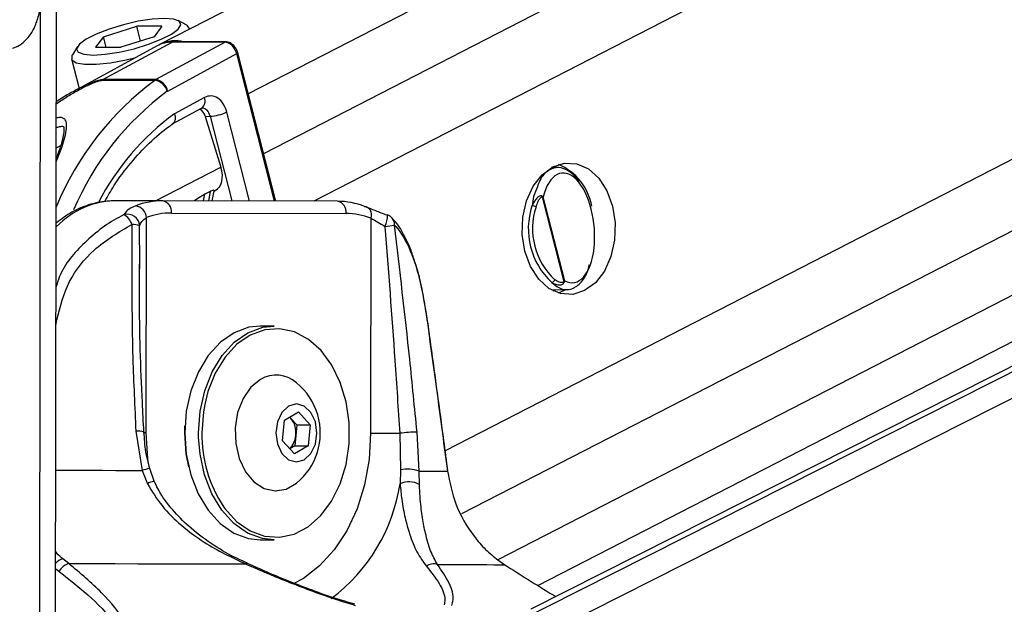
# Model space of a CAD drawing. Header units: millimetres. Extents: x 20 to 23339, y 40 to 19992.
# Tile 11 of 154: x 4059 to 4220, y 6490 to 6586. Entities that reach past the tile are written whole.
import ezdxf

# ---------------------------------------------------------------- set-up
doc = ezdxf.new("R2010")
doc.units = ezdxf.units.MM
doc.header["$LTSCALE"] = 2
doc.layers.add('COMPONENT_GEOMETRY', color=7, linetype='Continuous')
doc.styles.add('SLDTEXTSTYLE0', font='TXT', dxfattribs={"width": 0.75})
doc.dimstyles.new('SLDDIMSTYLE0', dxfattribs={"dimtxt": 100, "dimasz": 6.604, "dimexe": 0, "dimexo": 0.0625, "dimgap": 25, "dimtad": 0, "dimtih": 1, "dimtoh": 1, "dimdec": 0, "dimrnd": 1e-09, "dimzin": 12, "dimdsep": 46, "dimtxsty": 'SLDTEXTSTYLE0', "dimsah": 1, "dimcen": 0.09, "dimadec": 0, "dimazin": 3, "dimtfac": 1, "dimtdec": 0, "dimtofl": 0, "dimtmove": 0, "dimatfit": 3, "dimfxl": 1, "dimfrac": 2, "dimtolj": 1, "dimtzin": 12, "dimarcsym": 0})

# ---------------------------------------------------------------- blocks, each defined once
blk = doc.blocks.new('_D_4')
at = {"layer": 'COMPONENT_GEOMETRY', "color": 7}
for p, q in [((6638.52, 7959.49), (1620.27, 7959.49)), ((1626.62, 7959.49), (1626.62, 5191.33)), ((1426.55, 5171.02), (1396.09, 5171.02)), ((1396.09, 5171.02), (1396.09, 5012.27)), ((1826.69, 5171.02), (1857.16, 5171.02)), ((1857.16, 5171.02), (1857.16, 5012.27)), ((1396.09, 5012.27), (1426.55, 5012.27)), ((1857.16, 5012.27), (1826.69, 5012.27)), ((1626.62, 2094.49), (1626.62, 4862.65)), ((6459.75, 2094.49), (1620.27, 2094.49))]:
    blk.add_line(p, q, dxfattribs=at)
for points in [[(1626.62, 7959.49), (1625.61, 7952.89), (1627.64, 7952.89)], [(1626.62, 2094.49), (1627.64, 2101.1), (1625.61, 2101.1)]]:
    blk.add_solid(points, dxfattribs=at)
at = {"layer": 'COMPONENT_GEOMETRY', "color": 7, "char_height": 100, "attachment_point": 1, "style": 'SLDTEXTSTYLE0'}
for s, insert in [('9\'7.45"', (1426.55, 5141.18)), ('2933mm', (1353.85, 4991.56))]:
    blk.add_mtext(s, dxfattribs=dict(at, insert=insert))

msp = doc.modelspace()

# ---------------------------------------------------------------- linework, layer by layer
at = {"color": 7, "linetype": 'Continuous', "lineweight": 25}
for p, q in [((4141.89, 6612.47), (4082.11, 6581.74)), ((4387.09, 6612.47), (4142.88, 6489.2)), ((4144.03, 6493.07), (4376.36, 6612.47)), ((4064.95, 6480.13), (4065.12, 6602.96)), ((4086.48, 6584.84), (4085.08, 6585.61)), ((4072.81, 6582.98), (4078.26, 6584.71)), ((4082.41, 6584.71), (4078.26, 6584.71)), ((4078.89, 6582.27), (4078.26, 6584.71)), ((4082.41, 6584.71), (4081.11, 6582.98)), ((4086.96, 6584.24), (4086.93, 6584.34)), ((4072.81, 6582.98), (4071.5, 6581.24)), ((4072.74, 6575.94), (4084.07, 6582.08)), ((4073.25, 6581.24), (4072.81, 6582.98)), ((4081.11, 6582.98), (4075.65, 6581.24)), ((4092.75, 6582.08), (4081.42, 6575.94)), ((4092.75, 6582.08), (4084.07, 6582.08)), ((4092.91, 6582.12), (4084.23, 6582.12)), ((4068.57, 6581.37), (4067.72, 6580.02)), ((4081.6, 6581.47), (4067.99, 6574.07)), ((4071.5, 6581.24), (4075.65, 6581.24)), ((4083.34, 6574.07), (4094.66, 6580.2)), ((4101.06, 6556.04), (4094.82, 6580.35)), ((4067.56, 6579.36), (4068.81, 6574.51)), ((4072.56, 6575.83), (4081.24, 6575.83)), ((4081.42, 6575.94), (4072.74, 6575.94)), ((4089.36, 6573.01), (4084.45, 6570.35)), ((4084.05, 6568.62), (4088.9, 6571.25)), ((4089.5, 6569.93), (4090.31, 6569.96)), ((4089.5, 6569.93), (4092.08, 6561.61)), ((4147.38, 6561.54), (4146.26, 6561.56)), ((4090.32, 6557.62), (4089.45, 6557.17)), ((4090.64, 6556.07), (4090.98, 6557.74)), ((4090.97, 6557.69), (4091.12, 6557.77)), ((4082.55, 6556.09), (4074.76, 6556.09)), ((4111.18, 6556.01), (4082.55, 6556.09)), ((4144.7, 6556.73), (4148.28, 6542.79)), ((4148.44, 6542.98), (4144.9, 6556.76)), ((4079.84, 6518.1), (4079.89, 6553.34)), ((4083.96, 6554.09), (4112.59, 6554.01)), ((4116.66, 6553.24), (4116.61, 6518)), ((4078.79, 6544.94), (4078.78, 6545.71)), ((4146.26, 6541.48), (4148.82, 6541.55)), ((4146.48, 6541.36), (4146.74, 6541.5)), ((4100.77, 6535.55), (4098.51, 6535.55)), ((4101.1, 6527.55), (4101.06, 6527.55)), ((4102.51, 6520.17), (4104.78, 6521.49)), ((4103.54, 6520.43), (4103.32, 6520.64)), ((4103.34, 6520.65), (4103.54, 6520.43)), ((4103.54, 6520.43), (4104.51, 6519.37)), ((4104.78, 6521.49), (4106.72, 6519.37)), ((4086.14, 6518.09), (4086.16, 6519.22)), ((4102.18, 6516.74), (4102.51, 6520.17)), ((4104.51, 6519.37), (4104.35, 6517.65)), ((4104.51, 6519.37), (4106.72, 6519.37)), ((4106.72, 6519.37), (4106.39, 6515.94)), ((4078.13, 6518.33), (4079.15, 6511.92)), ((4104.35, 6517.65), (4104.18, 6515.94)), ((4121.38, 6518), (4121.49, 6511.99)), ((4124.56, 6511.8), (4124.21, 6518.21)), ((4104.12, 6514.62), (4102.18, 6516.74)), ((4104.18, 6515.94), (4103.36, 6515.46)), ((4106.39, 6515.94), (4104.12, 6514.62)), ((4104.18, 6515.94), (4106.39, 6515.94)), ((4080.36, 6512.22), (4080.36, 6512.22)), ((4081.12, 6510.13), (4080.41, 6512.24)), ((4079.15, 6511.92), (4080.02, 6509.73)), ((4121.49, 6511.99), (4121.44, 6509.73)), ((4124.61, 6509.61), (4124.56, 6511.8)), ((4101.06, 6508.55), (4101.1, 6508.55)), ((4098.51, 6500.55), (4100.77, 6500.55)), ((4067.13, 6496.65), (4066.15, 6497.43)), ((4137.47, 6497.24), (4138.59, 6496.46)), ((4114.03, 6489.98), (4112.84, 6490.35))]:
    msp.add_line(p, q, dxfattribs=at)
at = {"color": 8, "linetype": 'Continuous', "lineweight": 25}
for p, q in [((4172.13, 6612.47), (4096.54, 6573.62)), ((4193.74, 6612.47), (4099.06, 6563.81)), ((4217.12, 6612.47), (4107.29, 6556.02)), ((4318.21, 6612.47), (4128.8, 6515.13)), ((4341.04, 6612.47), (4131.52, 6504.79)), ((4361.64, 6612.47), (4137.48, 6497.27)), ((4139.02, 6481.98), (4397.52, 6612.47)), ((4139.67, 6486.62), (4388.99, 6612.47)), ((4064.91, 6446.52), (4065.12, 6602.96)), ((4062.33, 6441.7), (4062.52, 6587.81)), ((4100.87, 6556.04), (4094.66, 6580.2)), ((4096.78, 6556.05), (4093.03, 6570.64)), ((4090.31, 6569.96), (4093.88, 6556.06)), ((4065.07, 6564.79), (4065.81, 6565.16)), ((4081.34, 6556.09), (4092.08, 6561.61)), ((4090.32, 6557.62), (4090.01, 6556.07)), ((4089.22, 6556.07), (4089.45, 6557.17)), ((4078.78, 6545.71), (4078.75, 6552.01)), ((4065.16, 6536.59), (4065.03, 6536.61)), ((4065.03, 6535.67), (4065.16, 6536.59)), ((4088.41, 6517.37), (4088.4, 6518.09)), ((4064.97, 6495.82), (4065.56, 6495.35))]:
    msp.add_line(p, q, dxfattribs=at)
at = {"color": 7, "linetype": 'Continuous', "lineweight": 25, "flags": 128}
for points in [[(4082.81, 6585.98), (4080.82, 6585.86), (4078.51, 6585.5), (4076.08, 6584.94), (4073.73, 6584.22), (4071.63, 6583.4), (4069.97, 6582.55), (4068.87, 6581.73), (4068.42, 6581.01), (4068.67, 6580.45), (4069.59, 6580.09), (4071.11, 6579.97), (4073.1, 6580.09), (4075.4, 6580.45), (4077.83, 6581.01), (4080.19, 6581.73), (4082.28, 6582.55), (4083.95, 6583.4), (4085.05, 6584.22), (4085.49, 6584.94), (4085.24, 6585.5), (4084.32, 6585.86), (4082.81, 6585.98)], [(4086.95, 6584.23), (4086.6, 6584.77), (4086.48, 6584.84)], [(4084.23, 6582.12), (4084.15, 6582.11), (4084.07, 6582.08)], [(4067.72, 6580.02), (4067.64, 6579.88), (4067.63, 6579.2), (4068.33, 6578.72), (4069.7, 6578.46), (4071.63, 6578.46), (4073.97, 6578.72), (4076.55, 6579.2), (4078.13, 6579.58)], [(4151.68, 6541.37), (4149.74, 6540.76), (4147.74, 6540.89), (4145.84, 6541.74), (4144.16, 6543.25), (4142.82, 6545.33), (4141.9, 6547.84), (4141.47, 6550.59), (4141.55, 6553.4), (4142.15, 6556.09), (4143.23, 6558.47), (4144.7, 6560.37), (4146.47, 6561.67), (4148.41, 6562.28), (4150.4, 6562.16), (4152.3, 6561.31), (4153.99, 6559.79), (4155.33, 6557.71), (4156.25, 6555.21), (4156.68, 6552.46), (4156.59, 6549.64), (4155.99, 6546.95), (4154.92, 6544.58), (4153.45, 6542.67), (4151.68, 6541.37)], [(4115.62, 6555.17), (4115.89, 6555.13), (4116.13, 6555.02), (4116.34, 6554.84), (4116.51, 6554.6), (4116.63, 6554.31), (4116.69, 6553.98), (4116.71, 6553.61), (4116.66, 6553.24)], [(4119.27, 6553.71), (4119.36, 6553.77), (4119.38, 6553.77)], [(4147.38, 6540.99), (4148.29, 6541.37), (4148.6, 6541.54)], [(4125.92, 6536.48), (4125.91, 6536.46), (4125.89, 6536.42)], [(4098.51, 6535.55), (4096.66, 6535.36), (4094.23, 6534.48), (4091.98, 6532.92), (4090, 6530.76), (4088.37, 6528.08), (4087.15, 6524.98), (4086.39, 6521.61), (4086.14, 6518.09)], [(4088.4, 6518.09), (4088.66, 6521.61), (4089.41, 6524.98), (4090.63, 6528.08), (4092.26, 6530.76), (4094.25, 6532.92), (4096.5, 6534.48), (4098.92, 6535.36), (4100.77, 6535.55)], [(4092.54, 6505.91), (4092.71, 6505.68), (4094.64, 6503.56), (4096.84, 6502.03), (4099.2, 6501.16), (4101.65, 6500.97), (4104.06, 6501.49), (4106.36, 6502.69), (4108.44, 6504.51), (4110.22, 6506.89), (4111.62, 6509.73), (4112.59, 6512.9), (4113.08, 6516.29), (4113.09, 6519.75), (4112.6, 6523.14), (4111.64, 6526.32), (4110.25, 6529.17), (4108.48, 6531.56), (4106.4, 6533.39), (4104.11, 6534.6), (4101.69, 6535.13), (4099.25, 6534.96), (4096.88, 6534.1), (4094.68, 6532.58), (4092.74, 6530.47), (4091.14, 6527.85), (4089.95, 6524.83), (4089.42, 6522.7)], [(4098.55, 6526.84), (4096.96, 6525.54), (4095.69, 6523.68), (4094.81, 6521.41), (4094.41, 6518.89), (4094.5, 6516.31), (4095.07, 6513.85), (4096.1, 6511.71), (4097.49, 6510.04), (4099.16, 6508.96), (4100.96, 6508.55), (4102.78, 6508.86), (4104.47, 6509.84)], [(4103.17, 6522.45), (4102.08, 6521.42), (4101.35, 6519.88), (4101.09, 6518.07), (4101.34, 6516.25), (4102.07, 6514.7), (4103.16, 6513.67), (4104.44, 6513.3), (4105.73, 6513.66), (4106.82, 6514.68), (4107.55, 6516.22), (4107.81, 6518.04), (4107.56, 6519.86), (4106.83, 6521.4), (4105.74, 6522.44), (4104.46, 6522.8), (4103.17, 6522.45)], [(4086.14, 6518.09), (4086.38, 6514.56), (4087.13, 6511.18), (4088.34, 6508.08), (4089.97, 6505.39), (4091.94, 6503.22), (4094.19, 6501.65), (4096.61, 6500.76), (4098.51, 6500.55)], [(4086.79, 6512.52), (4086.38, 6514.64), (4086.14, 6518.09)], [(4100.77, 6500.55), (4098.88, 6500.76), (4096.45, 6501.65), (4094.21, 6503.22), (4092.23, 6505.39), (4090.6, 6508.08), (4089.39, 6511.18), (4088.65, 6514.56), (4088.41, 6517.37)], [(4116.61, 6518), (4117.1, 6518), (4117.66, 6518), (4118.26, 6518), (4118.89, 6518), (4119.53, 6518), (4120.17, 6518), (4120.79, 6518), (4121.38, 6518)], [(4124.56, 6511.8), (4125.36, 6511.8), (4126.1, 6511.79), (4126.78, 6511.79), (4127.4, 6511.79), (4127.95, 6511.78), (4128.44, 6511.78), (4128.86, 6511.78), (4129.22, 6511.77)], [(4129.24, 6511.82), (4129.24, 6511.81), (4129.22, 6511.77)], [(4067.13, 6496.65), (4070.94, 6496.65), (4074.71, 6496.64), (4078.43, 6496.63), (4082.1, 6496.63), (4085.71, 6496.62), (4089.25, 6496.61), (4092.72, 6496.6), (4096.11, 6496.6)], [(4127.55, 6496.51), (4129.47, 6496.51), (4131.24, 6496.5), (4132.86, 6496.49), (4134.32, 6496.49), (4135.63, 6496.48), (4136.78, 6496.47), (4137.77, 6496.47), (4138.59, 6496.46)]]:
    msp.add_lwpolyline(points, dxfattribs=at)
at = {"color": 8, "linetype": 'Continuous', "lineweight": 25, "flags": 128}
for points in [[(4092.91, 6582.12), (4092.84, 6582.11), (4092.75, 6582.08)], [(4094.66, 6580.2), (4094.73, 6580.24), (4094.78, 6580.28), (4094.81, 6580.32), (4094.82, 6580.35), (4094.82, 6580.35)], [(4089.42, 6522.7), (4089.22, 6521.53), (4088.96, 6518.09)], [(4079.84, 6518.1), (4079.42, 6518.1), (4079.32, 6518.1)], [(4080.14, 6513.37), (4080.09, 6513.82), (4079.84, 6518.1)], [(4116.61, 6518), (4116.36, 6513.72), (4115.6, 6509.56), (4114.38, 6505.63), (4112.71, 6502.04), (4110.65, 6498.89), (4108.25, 6496.26), (4105.58, 6494.22), (4103.91, 6493.32)], [(4064.99, 6511.95), (4066.04, 6511.95), (4068.27, 6511.94), (4070.48, 6511.94), (4072.68, 6511.94), (4074.86, 6511.93), (4077.02, 6511.93), (4079.15, 6511.92)]]:
    msp.add_lwpolyline(points, dxfattribs=at)
at = {"color": 7, "linetype": 'Continuous', "lineweight": 25}
for centre, radius, start, end in [((4084.01, 6577.01), 5.07, 89.2963, 118.3399), ((4084.53, 6576.86), 5.45, 74.7363, 116.4013), ((4073.63, 6574.29), 1.87, 118.5043, 124.8415), ((4082.31, 6574.29), 1.87, 118.5043, 124.8415), ((4080.85, 6573.33), 2.53, 16.158, 81.0941), ((4081.02, 6573.61), 2.36, 11.2291, 80.3685), ((4083.64, 6573.52), 0.625, 118.5043, 124.8415), ((4090, 6576.92), 6.97, 272.5001, 295.705), ((4143.83, 6553.59), 9.17, 10.1567, 67.2384), ((4082.54, 6543.73), 12.36, 89.9857, 111.0192), ((4082.19, 6554.34), 1.78, 351.8505, 78.5756), ((4110.83, 6554.27), 1.78, 351.8505, 78.5756), ((4111.12, 6543.63), 12.38, 68.6881, 89.7013), ((4144.03, 6556.78), 0.674, 355.2542, 7.5523), ((4077.72, 6553.12), 2.18, 5.7207, 79.6482), ((4154.45, 6551.52), 12, 161.7039, 227.1174), ((4142.98, 6553.71), 1.58, 61.5475, 87.1861), ((4154.55, 6551.52), 11.4, 161.7039, 227.1174), ((4076.7, 6551.83), 2.07, 5.1199, 104.7112), ((4074.68, 6551.24), 2.98, 19.4265, 60.0376), ((4083.96, 6542.76), 11.33, 89.9857, 111.0192), ((4112.53, 6542.67), 11.35, 68.6881, 89.7013), ((4118.67, 6551.9), 2, 42.6622, 69.1582), ((4077.55, 6548.87), 3.36, 69.0052, 90.9364), ((4112.42, 6605.67), 54.17, 276.9114, 278.5979), ((4146.18, 6543.37), 0.652, 279.4895, 342.0394), ((4147.88, 6542.49), 0.507, 24.0611, 37.2238), ((4101.11, 6522.43), 5.1, 48.7896, 120.1962), ((4097.73, 6518.05), 10.63, 16.2024, 50.6107), ((4100.71, 6518.1), 3.66, 352.9607, 39.4442), ((4097.73, 6518.05), 10.63, 309.3893, 16.2024), ((4101.06, 6517.86), 3.29, 313.7084, 356.3779), ((4124.56, 6494.81), 23.4, 90.8419, 97.7958), ((4122.72, 6506.75), 5.38, 69.9456, 103.1645), ((4122.9, 6506.44), 3.61, 61.7708, 113.9553), ((4067.84, 6494.19), 2.56, 106.2131, 153.2032), ((4126.94, 6494.55), 2.05, 72.8063, 125.6823)]:
    msp.add_arc(centre, radius, start, end, dxfattribs=at)
at = {"color": 8, "linetype": 'Continuous', "lineweight": 25}
for centre, radius, start, end in [((4110.47, 6536.33), 49.13, 126.499, 157.5742), ((4110.98, 6536.36), 46.76, 126.3259, 157.0417), ((4087.96, 6572.44), 1.51, 308.3089, 22.2993), ((4109.09, 6536.64), 41.75, 126.1593, 152.6691), ((4115.13, 6553.78), 4.25, 333.7468, 359.8157), ((4119, 6552.24), 1.52, 355.3405, 41.2782), ((4078.54, 6515.61), 2.76, 71.2525, 98.4697), ((4110.05, 6517.67), 21.09, 178.8707, 213.8788), ((4083.65, 6496.28), 16.28, 101.6595, 106.0364), ((4081.95, 6506.13), 4.09, 101.882, 118.1755), ((4092.9, 6514.1), 28.87, 306.6902, 351.3032), ((4066.88, 6494.94), 2.59, 106.3117, 137.4156), ((4096.34, 6496.36), 0.331, 74.6347, 133.164)]:
    msp.add_arc(centre, radius, start, end, dxfattribs=at)
at = {"color": 7, "linetype": 'Continuous', "lineweight": 25}
for centre, major_axis, ratio, start_param, end_param in [((4093.24, 6580.2), (-0.93, 1.77), 0.663275, 4.378937, 5.949734), ((4090.37, 6569.27), (0, 4), 0.706963, 5.061447, 6.649386), ((4088.17, 6569.25), (-0.19, 1.99), 0.721843, 4.991588, 5.794231), ((4089.28, 6561.32), (-1.86, 3.54), 0.676908, 3.136326, 4.44782), ((4148.9, 6551.65), (-0.94, 8.98), 0.482038, 2.821326, 7.199535)]:
    msp.add_ellipse(centre, major_axis=major_axis, ratio=ratio, start_param=start_param, end_param=end_param, dxfattribs=at)
at = {"color": 8, "linetype": 'Continuous', "lineweight": 25}
for centre, major_axis, ratio, start_param, end_param in [((4088.95, 6569.27), (0.07, 2), 0.713577, 5.085447, 6.318118), ((4074.66, 6532.09), (0.12, 24), 0.707102, 0.001735, 0.60953)]:
    msp.add_ellipse(centre, major_axis=major_axis, ratio=ratio, start_param=start_param, end_param=end_param, dxfattribs=at)
at = {"color": 7, "linetype": 'Continuous', "lineweight": 25}
for points, knots in [([(4057.93, 6581.09), (4058.22, 6581.19), (4058.97, 6581.46), (4059.91, 6582.22), (4060.72, 6583.11), (4061.25, 6583.95), (4061.62, 6584.73), (4061.94, 6585.57), (4062.32, 6586.82), (4062.82, 6588.95), (4063.41, 6592.19), (4063.93, 6595.55), (4064.25, 6597.84), (4064.35, 6598.65)], [0, 0, 0, 0, 0.02086, 0.055013, 0.087865, 0.122431, 0.1628, 0.216879, 0.299257, 0.465299, 0.68197, 0.888082, 1, 1, 1, 1]), ([(4094.82, 6580.35), (4094.75, 6580.54), (4094.61, 6580.97), (4094.18, 6581.56), (4093.61, 6581.99), (4093.15, 6582.11), (4092.93, 6582.12), (4092.91, 6582.12)], [0, 0, 0, 0, 0.204209, 0.466639, 0.739469, 0.971497, 1, 1, 1, 1]), ([(4068.03, 6574.08), (4067.86, 6573.99), (4066.83, 6573.46), (4065.87, 6572.83), (4065.08, 6572.3)], [0, 0, 0, 0, 0.166714, 1, 1, 1, 1]), ([(4084.45, 6570.35), (4084.46, 6570.34), (4084.5, 6570.21), (4084.57, 6569.88), (4084.57, 6569.39), (4084.42, 6568.93), (4084.21, 6568.76), (4084.12, 6568.69)], [0, 0, 0, 0, 0.017994, 0.178031, 0.470045, 0.761743, 1, 1, 1, 1]), ([(4088.9, 6571.25), (4088.92, 6571.26), (4088.95, 6571.28), (4088.96, 6571.27), (4088.97, 6571.27)], [0, 0, 0, 0, 0.5759788, 1, 1, 1, 1]), ([(4073.03, 6555.98), (4073.52, 6556.84), (4074.81, 6559.12), (4077.26, 6562.35), (4080.29, 6565.62), (4082.64, 6567.63), (4083.95, 6568.54), (4084.14, 6568.67)], [0, 0, 0, 0, 0.161217, 0.42645, 0.691779, 0.957438, 1, 1, 1, 1]), ([(4065.07, 6568.09), (4065.25, 6568.15), (4065.6, 6568.26), (4066.02, 6568.31), (4066.24, 6568.28), (4066.26, 6568.25), (4066.31, 6568.23), (4066.38, 6567.54), (4066.17, 6566.41), (4065.79, 6564.98), (4065.36, 6563.78), (4065.15, 6563.2)], [0, 0, 0, 0, 0.050984, 0.096299, 0.141589, 0.189731, 0.285989, 0.434823, 0.58538, 0.798653, 1, 1, 1, 1]), ([(4150.9, 6558.87), (4150.83, 6559.02), (4150.33, 6560), (4149.11, 6561.05), (4147.41, 6561.74), (4145.74, 6561.19), (4144.5, 6560), (4144.06, 6558.73), (4143.94, 6558.37)], [0, 0, 0, 0, 0.038107, 0.24431, 0.45807, 0.680573, 0.909394, 1, 1, 1, 1]), ([(4090.96, 6557.75), (4090.96, 6557.77), (4090.96, 6557.83), (4090.73, 6557.8), (4090.48, 6557.7), (4090.34, 6557.63), (4090.32, 6557.62)], [0, 0, 0, 0, 0.285498, 0.624472, 0.950397, 1, 1, 1, 1]), ([(4074.76, 6556.09), (4074.15, 6556.07), (4072.54, 6556.01), (4070, 6555.37), (4067.33, 6554.18), (4065.78, 6552.98), (4065.05, 6552.42)], [0, 0, 0, 0, 0.177135, 0.462082, 0.747632, 1, 1, 1, 1]), ([(4089.45, 6557.17), (4089.21, 6557.02), (4088.68, 6556.72), (4088.05, 6556.3), (4087.72, 6556.08)], [0, 0, 0, 0, 0.455329, 1, 1, 1, 1]), ([(4144.7, 6556.87), (4144.66, 6556.88), (4144.53, 6556.92), (4144.32, 6556.86), (4143.98, 6556.66), (4143.5, 6556.17), (4143.22, 6555.62), (4143.06, 6555.28)], [0, 0, 0, 0, 0.0606947, 0.1845446, 0.2940651, 0.5746441, 1, 1, 1, 1]), ([(4143.73, 6555.09), (4143.83, 6555.4), (4144, 6555.9), (4144.28, 6556.39), (4144.48, 6556.62), (4144.6, 6556.72), (4144.68, 6556.73), (4144.7, 6556.73)], [0, 0, 0, 0, 0.455671, 0.745011, 0.850638, 0.957061, 1, 1, 1, 1]), ([(4144.9, 6556.76), (4144.89, 6556.76), (4144.84, 6556.8), (4144.77, 6556.84), (4144.7, 6556.87)], [0, 0, 0, 0, 0.028617, 1, 1, 1, 1]), ([(4144.7, 6556.73), (4144.77, 6556.74), (4144.84, 6556.75), (4144.89, 6556.76), (4144.9, 6556.76)], [0, 0, 0, 0, 0.9713671, 1, 1, 1, 1]), ([(4078.11, 6555.27), (4077.61, 6555.04), (4076.68, 6554.61), (4076.33, 6554.07), (4076.17, 6553.82)], [0, 0, 0, 0, 0.538139, 1, 1, 1, 1]), ([(4119.27, 6553.71), (4118.65, 6553.96), (4117.3, 6554.5), (4116.21, 6554.93), (4115.62, 6555.17)], [0, 0, 0, 0, 0.461861, 1, 1, 1, 1]), ([(4078.75, 6552.01), (4078.84, 6552.24), (4079.02, 6552.72), (4079.59, 6553.12), (4079.89, 6553.34)], [0, 0, 0, 0, 0.4694133, 1, 1, 1, 1]), ([(4116.66, 6553.24), (4117.03, 6553.02), (4117.72, 6552.62), (4118.55, 6552.13), (4118.94, 6551.9)], [0, 0, 0, 0, 0.530587, 1, 1, 1, 1]), ([(4123.9, 6545.95), (4123.69, 6546.64), (4123.15, 6548.36), (4122.02, 6550.67), (4120.98, 6552.41), (4120.23, 6553.1), (4120.11, 6553.22)], [0, 0, 0, 0, 0.225467, 0.570763, 0.930986, 1, 1, 1, 1]), ([(4065.16, 6536.59), (4065.72, 6538.74), (4066.85, 6543.06), (4071.35, 6548.64), (4075.34, 6550.97), (4077.49, 6552.23)], [0, 0, 0, 0, 0.313753, 0.62866, 1, 1, 1, 1]), ([(4077.49, 6552.23), (4077.46, 6544.91), (4077.4, 6533.62), (4077.94, 6522.31), (4078.13, 6518.33)], [0, 0, 0, 0, 0.648276, 1, 1, 1, 1]), ([(4118.94, 6551.9), (4119.51, 6544.58), (4120.39, 6533.28), (4121.12, 6521.97), (4121.38, 6518)], [0, 0, 0, 0, 0.648203, 1, 1, 1, 1]), ([(4124.21, 6518.21), (4123.82, 6522.19), (4122.72, 6533.49), (4121.38, 6544.79), (4120.52, 6552.12)], [0, 0, 0, 0, 0.351724, 1, 1, 1, 1]), ([(4120.52, 6552.12), (4120.59, 6552.04), (4121.57, 6550.98), (4123.14, 6548.28), (4124.83, 6542.93), (4125.53, 6538.59), (4125.89, 6536.42)], [0, 0, 0, 0, 0.0250469, 0.3715232, 0.6863385, 1, 1, 1, 1]), ([(4079.44, 6518.22), (4079.36, 6519.83), (4078.96, 6527.21), (4078.66, 6536.38), (4078.74, 6543.92), (4078.75, 6545.71)], [0, 0, 0, 0, 0.176186, 0.80521, 1, 1, 1, 1]), ([(4125.9, 6536.47), (4125.8, 6537.24), (4125.53, 6539.16), (4124.96, 6542.06), (4124.41, 6544.47), (4124, 6545.67), (4123.9, 6545.95)], [0, 0, 0, 0, 0.223102, 0.550938, 0.892289, 1, 1, 1, 1]), ([(4146.28, 6542.72), (4146.67, 6542.4), (4147.61, 6541.63), (4149.2, 6541.39), (4150.82, 6542.27), (4151.99, 6543.79), (4152.36, 6545.23), (4152.48, 6545.68)], [0, 0, 0, 0, 0.1631646, 0.3972969, 0.6406603, 0.8893194, 1, 1, 1, 1]), ([(4148.28, 6542.79), (4148.26, 6542.77), (4148.21, 6542.72), (4148.01, 6542.66), (4147.56, 6542.71), (4147.12, 6542.93), (4146.83, 6543.14), (4146.8, 6543.16)], [0, 0, 0, 0, 0.045344, 0.125649, 0.375686, 0.92411, 1, 1, 1, 1]), ([(4148.44, 6542.98), (4148.43, 6542.98), (4148.4, 6542.92), (4148.34, 6542.85), (4148.28, 6542.79)], [0, 0, 0, 0, 0.028633, 1, 1, 1, 1]), ([(4148.34, 6542.69), (4148.38, 6542.79), (4148.42, 6542.88), (4148.43, 6542.98), (4148.44, 6542.98)], [0, 0, 0, 0, 0.9713832, 1, 1, 1, 1]), ([(4146.28, 6542.72), (4146.33, 6542.69), (4146.59, 6542.54), (4147.01, 6542.37), (4147.49, 6542.3), (4147.82, 6542.33), (4148.07, 6542.42), (4148.24, 6542.54), (4148.31, 6542.65), (4148.34, 6542.69)], [0, 0, 0, 0, 0.070103, 0.395135, 0.587131, 0.731052, 0.841657, 0.936351, 1, 1, 1, 1]), ([(4125.89, 6536.42), (4126.07, 6535.12), (4126.98, 6528.58), (4128.09, 6520.36), (4129, 6513.45), (4129.22, 6511.77)], [0, 0, 0, 0, 0.159188, 0.795943, 1, 1, 1, 1]), ([(4129.24, 6511.82), (4128.97, 6513.87), (4127.89, 6522.09), (4126.76, 6530.31), (4125.92, 6536.48)], [0, 0, 0, 0, 0.249839, 1, 1, 1, 1]), ([(4080.41, 6512.23), (4080.17, 6513.14), (4079.65, 6515.1), (4079.53, 6517.13), (4079.47, 6518.22)], [0, 0, 0, 0, 0.458156, 1, 1, 1, 1]), ([(4129.22, 6511.77), (4129.59, 6509.97), (4130.38, 6506.08), (4132.92, 6501.78), (4135.41, 6498.91), (4136.79, 6497.79), (4137.47, 6497.24)], [0, 0, 0, 0, 0.301539, 0.649276, 0.826766, 1, 1, 1, 1]), ([(4080.02, 6509.73), (4080.77, 6508.5), (4082.32, 6505.96), (4085.59, 6502.82), (4090.11, 6499.43), (4093.81, 6497.69), (4096.11, 6496.6)], [0, 0, 0, 0, 0.2024016, 0.4159377, 0.6350239, 1, 1, 1, 1]), ([(4096.44, 6496.72), (4095.88, 6496.96), (4094, 6497.76), (4090.84, 6499.62), (4087.35, 6502.17), (4084.51, 6504.95), (4082.44, 6507.54), (4081.53, 6509.35), (4081.14, 6510.15)], [0, 0, 0, 0, 0.090492, 0.304932, 0.530843, 0.713042, 0.87407, 1, 1, 1, 1]), ([(4121.44, 6509.73), (4121.52, 6508.87), (4121.71, 6506.85), (4122.24, 6504.08), (4123.06, 6501.16), (4124.15, 6498.42), (4125.21, 6496.96), (4125.74, 6496.22)], [0, 0, 0, 0, 0.135243, 0.316731, 0.502899, 0.748887, 1, 1, 1, 1]), ([(4127.55, 6496.51), (4127.16, 6497.22), (4126.37, 6498.65), (4125.64, 6501.27), (4125.09, 6504.11), (4124.75, 6506.79), (4124.65, 6508.78), (4124.61, 6509.61)], [0, 0, 0, 0, 0.245373, 0.495297, 0.678097, 0.864612, 1, 1, 1, 1]), ([(4070.09, 6474), (4070.45, 6474.08), (4072.43, 6474.54), (4075.49, 6475.79), (4077.71, 6477.95), (4078.52, 6480.23), (4078.41, 6483.19), (4076.62, 6487.14), (4072.73, 6491.95), (4069.01, 6495.07), (4067.13, 6496.65)], [0, 0, 0, 0, 0.024025, 0.134638, 0.244509, 0.33263, 0.423982, 0.601094, 0.798253, 1, 1, 1, 1]), ([(4096.11, 6496.6), (4097.29, 6496.08), (4099.66, 6495.05), (4103.34, 6493.55), (4107.13, 6492.1), (4110.73, 6490.83), (4113.06, 6490.12), (4114.07, 6489.81)], [0, 0, 0, 0, 0.206298, 0.413382, 0.623939, 0.836399, 1, 1, 1, 1]), ([(4107.06, 6492.27), (4105.68, 6492.8), (4102.74, 6493.92), (4099.21, 6495.42), (4097.09, 6496.37), (4096.43, 6496.67)], [0, 0, 0, 0, 0.377827, 0.805706, 1, 1, 1, 1]), ([(4125.74, 6496.22), (4126.5, 6495.27), (4128.03, 6493.35), (4128.91, 6491.23), (4128.72, 6490.18), (4128.67, 6489.9)], [0, 0, 0, 0, 0.414625, 0.838122, 1, 1, 1, 1]), ([(4129.92, 6489.77), (4130.01, 6490.08), (4130.33, 6491.15), (4129.67, 6493.41), (4128.26, 6495.47), (4127.55, 6496.51)], [0, 0, 0, 0, 0.163716, 0.575625, 1, 1, 1, 1]), ([(4138.59, 6496.46), (4141.13, 6494.85), (4143.79, 6493.16), (4146.82, 6491.34), (4146.96, 6491.26)], [0, 0, 0, 0, 0.9541002, 1, 1, 1, 1]), ([(4065.56, 6495.35), (4067.4, 6493.91), (4071.11, 6491.02), (4075.1, 6486.56), (4077.03, 6482.86), (4077.31, 6480.1), (4076.68, 6477.96), (4074.65, 6475.9), (4071.76, 6474.73), (4069.88, 6474.29), (4069.55, 6474.21)], [0, 0, 0, 0, 0.200857, 0.405166, 0.583295, 0.670995, 0.761395, 0.868867, 0.976541, 1, 1, 1, 1]), ([(4112.84, 6490.35), (4112.23, 6490.53), (4110.31, 6491.1), (4108.37, 6491.77), (4107.08, 6492.27), (4107.06, 6492.27)], [0, 0, 0, 0, 0.3135245, 0.9917816, 1, 1, 1, 1])]:
    msp.add_open_spline(points, degree=3, knots=knots, dxfattribs=at)
at = {"color": 8, "linetype": 'Continuous', "lineweight": 25}
for points, knots in [([(4065.07, 6571.98), (4065.69, 6572.4), (4066.89, 6573.21), (4068.56, 6574.15), (4069.89, 6574.84), (4070.89, 6575.3), (4071.6, 6575.59), (4072.12, 6575.76), (4072.39, 6575.82), (4072.52, 6575.82), (4072.56, 6575.83)], [0, 0, 0, 0, 0.267676, 0.51804, 0.684842, 0.796164, 0.901196, 0.944881, 0.979722, 1, 1, 1, 1]), ([(4072.74, 6575.94), (4072.68, 6575.93), (4072.52, 6575.93), (4072.18, 6575.87), (4071.59, 6575.71), (4070.77, 6575.41), (4069.66, 6574.92), (4068.74, 6574.49), (4068.17, 6574.16), (4068.03, 6574.08)], [0, 0, 0, 0, 0.047326, 0.124965, 0.214962, 0.414449, 0.615671, 0.910094, 1, 1, 1, 1]), ([(4065.06, 6562.49), (4065.29, 6563.04), (4066.05, 6564.85), (4066.61, 6566.83), (4066.85, 6568.53), (4066.66, 6569.32), (4066.22, 6569.67), (4065.69, 6569.77), (4065.26, 6569.68), (4065.07, 6569.64)], [0, 0, 0, 0, 0.15411, 0.509736, 0.690479, 0.815429, 0.888737, 0.950259, 1, 1, 1, 1]), ([(4143.94, 6558.37), (4143.71, 6557.87), (4143.31, 6556.98), (4143.13, 6555.8), (4143.06, 6555.28)], [0, 0, 0, 0, 0.563434, 1, 1, 1, 1]), ([(4076.17, 6553.82), (4076.02, 6553.75), (4073.7, 6552.59), (4069.78, 6549.59), (4066.03, 6545.33), (4065.2, 6542.46), (4065.03, 6541.89)], [0, 0, 0, 0, 0.032403, 0.482523, 0.896163, 1, 1, 1, 1]), ([(4066.15, 6497.43), (4065.81, 6497.7), (4065.37, 6498.05), (4065.05, 6498.55), (4064.98, 6498.66)], [0, 0, 0, 0, 0.78237, 1, 1, 1, 1])]:
    msp.add_open_spline(points, degree=3, knots=knots, dxfattribs=at)

# ---------------------------------------------------------------- dimensions: what is measured, and where the dimension line sits
at = {"layer": 'COMPONENT_GEOMETRY', "color": 7}
dim = msp.add_linear_dim(base=(1626.62, 7959.49), p1=(6462.29, 2094.49), p2=(6641.06, 7959.49), angle=90, dimstyle='SLDDIMSTYLE0', dxfattribs=at)
dim.commit()
dim.dimension.update_dxf_attribs({"geometry": '_D_4', "text_midpoint": (1626.62, 5026.99), "dimtype": 160})

doc.saveas('drawing.dxf')
